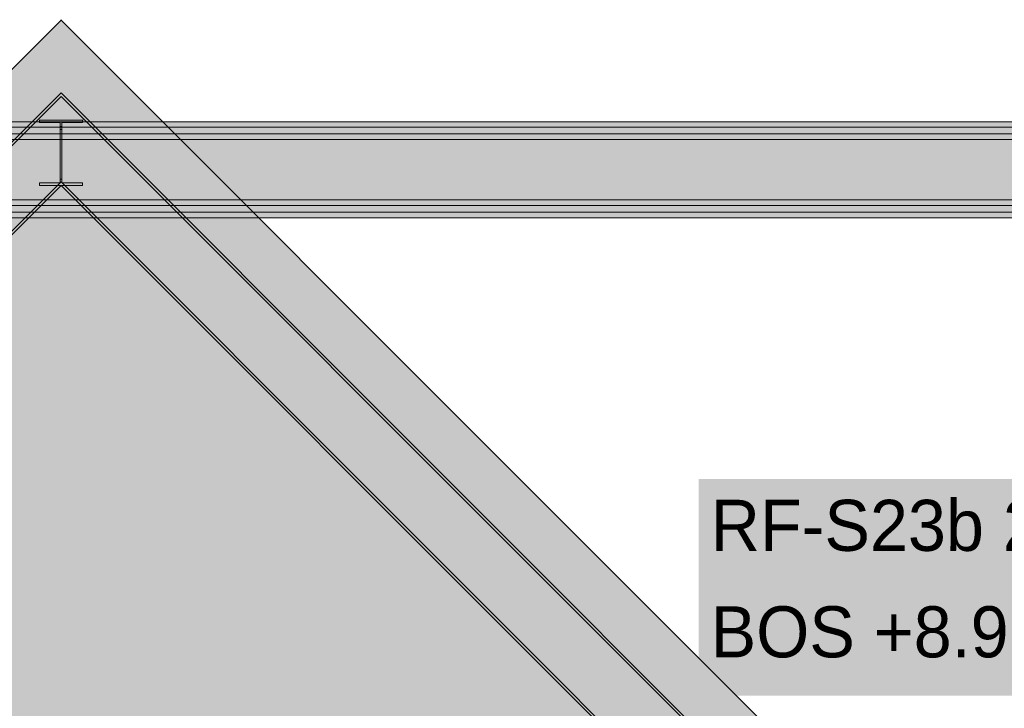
# Model space of a CAD drawing. Header units: millimetres. Extents: x -2200 to 20713, y -2973 to 10107.
# Tile 18 of 33: x 9349 to 12410, y 7668 to 9807. Entities that reach past the tile are written whole.
import ezdxf

# ---------------------------------------------------------------- set-up
doc = ezdxf.new("R2010")
doc.units = ezdxf.units.MM
for name, color, linetype in [('FILL-WHITE', 7, 'Continuous'), ('LINE-CORE', 7, 'Continuous'), ('TEXT-INK', 7, 'Continuous')]:
    doc.layers.add(name, color=color, linetype=linetype)

msp = doc.modelspace()

# ---------------------------------------------------------------- hatches: boundary and pattern name
at = {"layer": 'FILL-WHITE', "true_color": 0xffffff}
h = msp.add_hatch(color=256, dxfattribs=at)
h.dxf.hatch_style = 1
h.paths.add_polyline_path([(9478, 9805.3), (12447.3, 6836), (12447.3, 3557.6), (11696, 3557.6), (11696, 6275), (10662, 6275), (10662, 6350), (10651.9, 6511.1), (10621.7, 6669.4), (10571.9, 6822.2), (10503.4, 6967), (10417.4, 7101.2), (10315.4, 7222.6), (10199, 7329), (10070.3, 7418.7), (9931.4, 7490.1), (9784.8, 7541.9), (9633, 7573.4), (9478.5, 7584), (9324, 7573.4), (9172.2, 7541.9), (9025.6, 7490.1), (8886.8, 7418.7), (8758, 7329), (8641.6, 7222.6), (8539.6, 7101.2), (8453.6, 6967), (8385.1, 6822.2), (8335.3, 6669.4), (8305.1, 6511.1), (8295, 6350), (8295, 6275), (7261, 6275), (7261, 3557.6), (6508.8, 3557.6), (6508.8, 6836.1)])
h = msp.add_hatch(color=256, dxfattribs=at)
h.dxf.hatch_style = 1
h.paths.add_polyline_path([(9478, 9805.3), (12447.3, 6836), (12447.3, 3557.6), (11696, 3557.6), (11696, 6275), (10662, 6275), (10662, 6350), (10651.9, 6511.1), (10621.7, 6669.4), (10571.9, 6822.2), (10503.4, 6967), (10417.4, 7101.2), (10315.4, 7222.6), (10199, 7329), (10070.3, 7418.7), (9931.4, 7490.1), (9784.8, 7541.9), (9633, 7573.4), (9478.5, 7584), (9324, 7573.4), (9172.2, 7541.9), (9025.6, 7490.1), (8886.8, 7418.7), (8758, 7329), (8641.6, 7222.6), (8539.6, 7101.2), (8453.6, 6967), (8385.1, 6822.2), (8335.3, 6669.4), (8305.1, 6511.1), (8295, 6350), (8295, 6275), (7261, 6275), (7261, 3557.6), (6508.8, 3557.6), (6508.8, 6836.1)])
h = msp.add_hatch(color=256, dxfattribs=at)
h.dxf.hatch_style = 1
h.paths.add_polyline_path([(9477.5, 9806.8), (9477.5, 9806.8), (9477.5, 9806.8), (9477.5, 9806.8), (9477.5, 9806.8), (9477.5, 9806.8), (9477.6, 9806.8), (9477.6, 9806.8), (9477.6, 9806.8), (9477.6, 9806.8), (9477.6, 9806.9), (9477.6, 9806.9), (9477.6, 9806.9), (9477.6, 9806.9), (9477.7, 9806.9), (9477.7, 9806.9), (9477.9, 9806.9), (9477.9, 9806.9), (9477.9, 9806.9), (9477.9, 9806.9), (9478, 9806.9), (9478, 9806.9), (9478.1, 9806.9), (9478.1, 9806.9), (9478.1, 9806.9), (9478.1, 9806.9), (9478.3, 9806.9), (9478.3, 9806.9), (9478.4, 9806.9), (9478.4, 9806.9), (9478.4, 9806.8), (9478.4, 9806.8), (9478.5, 9806.8), (9478.5, 9806.8), (9478.5, 9806.8), (9478.5, 9806.8), (9478.5, 9806.8), (9478.5, 9806.8), (9478, 9805.3)])
h = msp.add_hatch(color=256, dxfattribs=at)
h.dxf.hatch_style = 1
h.paths.add_polyline_path([(9477.5, 9806.8), (9477.5, 9806.8), (9477.5, 9806.8), (9477.5, 9806.8), (9477.5, 9806.8), (9477.5, 9806.8), (9477.6, 9806.8), (9477.6, 9806.8), (9477.6, 9806.8), (9477.6, 9806.8), (9477.6, 9806.9), (9477.6, 9806.9), (9477.6, 9806.9), (9477.6, 9806.9), (9477.7, 9806.9), (9477.7, 9806.9), (9477.9, 9806.9), (9477.9, 9806.9), (9477.9, 9806.9), (9477.9, 9806.9), (9478, 9806.9), (9478, 9806.9), (9478.1, 9806.9), (9478.1, 9806.9), (9478.1, 9806.9), (9478.1, 9806.9), (9478.3, 9806.9), (9478.3, 9806.9), (9478.4, 9806.9), (9478.4, 9806.9), (9478.4, 9806.8), (9478.4, 9806.8), (9478.5, 9806.8), (9478.5, 9806.8), (9478.5, 9806.8), (9478.5, 9806.8), (9478.5, 9806.8), (9478.5, 9806.8), (9478, 9805.3)])
h = msp.add_hatch(color=256, dxfattribs=at)
h.dxf.hatch_style = 1
h.paths.add_polyline_path([(6471.3, 6572.5), (9478, 9579.2), (12840.7, 6216.5), (12835.2, 6211), (9478, 9568.1), (6476.8, 6567), (6471.3, 6572.5)])
h = msp.add_hatch(color=256, dxfattribs=at)
h.dxf.hatch_style = 1
h.paths.add_polyline_path([(6471.3, 6572.5), (9478, 9579.2), (12840.7, 6216.5), (12835.2, 6211), (9478, 9568.1), (6476.8, 6567), (6471.3, 6572.5)])
h = msp.add_hatch(color=256, dxfattribs=at)
h.dxf.hatch_style = 1
h.paths.add_polyline_path([(9478, 9568.1), (12835.2, 6211), (12835.2, 6211), (12702.5, 6078.3), (9478, 9302.8), (6609.5, 6434.3), (6476.8, 6567)])
h = msp.add_hatch(color=256, dxfattribs=at)
h.dxf.hatch_style = 1
h.paths.add_polyline_path([(9478, 9568.1), (12835.2, 6211), (12835.2, 6211), (12702.5, 6078.3), (9478, 9302.8), (6609.5, 6434.3), (6476.8, 6567)])
h = msp.add_hatch(color=256, dxfattribs=at)
h.dxf.hatch_style = 1
h.paths.add_polyline_path([(6372.5, 9490), (12583.5, 9490), (12583.5, 9490), (12583.5, 9472.7), (6372.5, 9472.7), (6372.5, 9472.7)])
h = msp.add_hatch(color=256, dxfattribs=at)
h.dxf.hatch_style = 1
h.paths.add_polyline_path([(6372.5, 9490), (12583.5, 9490), (12583.5, 9472.7), (6372.5, 9472.7)])
h = msp.add_hatch(color=256, dxfattribs=at)
h.dxf.hatch_style = 1
h.paths.add_polyline_path([(9409.8, 9495.2), (9409.8, 9495.2), (9411.4, 9495), (9409.8, 9495.1)])
h = msp.add_hatch(color=256, dxfattribs=at)
h.dxf.hatch_style = 1
h.paths.add_polyline_path([(9411.4, 9299.6), (9475.1, 9299.6), (9475.1, 9475), (9475.1, 9475), (9475.1, 9487.2), (9411.4, 9487.2), (9411.4, 9495), (9544.6, 9495), (9544.6, 9487.2), (9480.9, 9487.2), (9480.9, 9311.8), (9480.9, 9311.8), (9480.9, 9299.6), (9544.6, 9299.6), (9544.6, 9291.8), (9411.4, 9291.8)])
h = msp.add_hatch(color=256, dxfattribs=at)
h.dxf.hatch_style = 1
h.paths.add_polyline_path([(9544.6, 9495), (9544.6, 9487.2), (9480.9, 9487.2), (9480.9, 9466), (9480.9, 9466), (9480.9, 9299.6), (9544.6, 9299.6), (9544.6, 9291.8), (9411.4, 9291.8), (9411.4, 9299.6), (9475.1, 9299.6), (9475.1, 9487.2), (9411.4, 9487.2), (9411.4, 9495)])
h = msp.add_hatch(color=256, dxfattribs=at)
h.dxf.hatch_style = 1
h.paths.add_polyline_path([(9546.2, 9495.2), (9546.2, 9495.2), (9546.2, 9495.1), (9544.6, 9495), (9544.6, 9495)])
h = msp.add_hatch(color=256, dxfattribs=at)
h.dxf.hatch_style = 1
h.paths.add_polyline_path([(6372.5, 9472.7), (12583.5, 9472.7), (12583.5, 9472.7), (12583.5, 9247), (6372.5, 9247), (6372.5, 9247)])
h = msp.add_hatch(color=256, dxfattribs=at)
h.dxf.hatch_style = 1
h.paths.add_polyline_path([(6372.5, 9472.7), (12583.5, 9472.7), (12583.5, 9247), (12583.5, 9247), (6372.5, 9247), (6372.5, 9472.7)])
h = msp.add_hatch(color=256, dxfattribs=at)
h.dxf.hatch_style = 1
h.paths.add_polyline_path([(9475.1, 9299.6), (9475.1, 9466), (9475.1, 9466), (9480.9, 9466), (9480.9, 9299.6), (9544.6, 9299.6), (9544.6, 9291.8), (9411.4, 9291.8), (9411.4, 9299.6)])
h = msp.add_hatch(color=256, dxfattribs=at)
h.dxf.hatch_style = 1
h.paths.add_polyline_path([(9475.1, 9311.8), (9475.1, 9475), (9480.9, 9475), (9480.9, 9475), (9480.9, 9311.8), (9475.1, 9311.8)])
h = msp.add_hatch(color=256, dxfattribs=at)
h.dxf.hatch_style = 1
h.paths.add_polyline_path([(6372.5, 9452), (12583.5, 9452), (12583.5, 9452), (12583.5, 9434.7), (6372.5, 9434.7), (6372.5, 9434.7)])
h = msp.add_hatch(color=256, dxfattribs=at)
h.dxf.hatch_style = 1
h.paths.add_polyline_path([(6372.5, 9452), (12583.5, 9452), (12583.5, 9434.7), (6372.5, 9434.7)])
h = msp.add_hatch(color=256, dxfattribs=at)
h.dxf.hatch_style = 1
h.paths.add_polyline_path([(6372.5, 9434.7), (12583.5, 9434.7), (12583.5, 9434.7), (12583.5, 9209), (6372.5, 9209), (6372.5, 9209)])
h = msp.add_hatch(color=256, dxfattribs=at)
h.dxf.hatch_style = 1
h.paths.add_polyline_path([(6372.5, 9434.7), (12583.5, 9434.7), (12583.5, 9209), (12583.5, 9209), (6372.5, 9209), (6372.5, 9434.7)])
h = msp.add_hatch(color=256, dxfattribs=at)
h.dxf.hatch_style = 1
h.paths.add_polyline_path([(6609.5, 6434.3), (9478, 9302.8), (12702.5, 6078.3), (12697, 6072.8), (9478, 9291.8), (6615, 6428.8), (6609.5, 6434.3)])
h = msp.add_hatch(color=256, dxfattribs=at)
h.dxf.hatch_style = 1
h.paths.add_polyline_path([(6609.5, 6434.3), (9478, 9302.8), (12702.5, 6078.3), (12697, 6072.8), (9478, 9291.8), (6615, 6428.8), (6609.5, 6434.3)])
h = msp.add_hatch(color=256, dxfattribs=at)
h.dxf.hatch_style = 1
h.paths.add_polyline_path([(6372.5, 9247), (12583.5, 9247), (12583.5, 9247), (12583.5, 9229.7), (6372.5, 9229.7), (6372.5, 9229.7)])
h = msp.add_hatch(color=256, dxfattribs=at)
h.dxf.hatch_style = 1
h.paths.add_polyline_path([(6372.5, 9247), (12583.5, 9247), (12583.5, 9229.7), (6372.5, 9229.7)])
h = msp.add_hatch(color=256, dxfattribs=at)
h.dxf.hatch_style = 1
h.paths.add_polyline_path([(6372.5, 9209), (12583.5, 9209), (12583.5, 9209), (12583.5, 9191.7), (6372.5, 9191.7), (6372.5, 9191.7)])
h = msp.add_hatch(color=256, dxfattribs=at)
h.dxf.hatch_style = 1
h.paths.add_polyline_path([(6372.5, 9209), (12583.5, 9209), (12583.5, 9191.7), (6372.5, 9191.7)])
h = msp.add_hatch(color=256, dxfattribs=at)
h.dxf.hatch_style = 1
h.paths.add_polyline_path([(11459.8, 7706.4), (14708.9, 7706.4), (14708.9, 8380.4), (11459.8, 8380.4)])

# ---------------------------------------------------------------- linework, layer by layer
at = {"layer": 'LINE-CORE', "lineweight": 5}
msp.add_lwpolyline([(6508.8, 3557.6), (6508.8, 6836.1), (9478, 9805.3), (12447.3, 6836)], dxfattribs=at)
msp.add_lwpolyline([(6508.8, 3557.6), (6508.8, 6836.1), (9478, 9805.3), (12447.3, 6836)], dxfattribs=at)
for points in [[(9477.5, 9806.8), (9477.5, 9806.8), (9477.5, 9806.8), (9477.5, 9806.8), (9477.5, 9806.8), (9477.5, 9806.8), (9477.6, 9806.8), (9477.6, 9806.8), (9477.6, 9806.8), (9477.6, 9806.8), (9477.6, 9806.9), (9477.6, 9806.9), (9477.6, 9806.9), (9477.6, 9806.9), (9477.7, 9806.9), (9477.7, 9806.9), (9477.9, 9806.9), (9477.9, 9806.9), (9477.9, 9806.9), (9477.9, 9806.9), (9478, 9806.9), (9478, 9806.9), (9478.1, 9806.9), (9478.1, 9806.9), (9478.1, 9806.9), (9478.1, 9806.9), (9478.3, 9806.9), (9478.3, 9806.9), (9478.4, 9806.9), (9478.4, 9806.9), (9478.4, 9806.8), (9478.4, 9806.8), (9478.5, 9806.8), (9478.5, 9806.8), (9478.5, 9806.8), (9478.5, 9806.8), (9478.5, 9806.8), (9478.5, 9806.8), (9478, 9805.3)], [(9477.5, 9806.8), (9477.5, 9806.8), (9477.5, 9806.8), (9477.5, 9806.8), (9477.5, 9806.8), (9477.5, 9806.8), (9477.6, 9806.8), (9477.6, 9806.8), (9477.6, 9806.8), (9477.6, 9806.8), (9477.6, 9806.9), (9477.6, 9806.9), (9477.6, 9806.9), (9477.6, 9806.9), (9477.7, 9806.9), (9477.7, 9806.9), (9477.9, 9806.9), (9477.9, 9806.9), (9477.9, 9806.9), (9477.9, 9806.9), (9478, 9806.9), (9478, 9806.9), (9478.1, 9806.9), (9478.1, 9806.9), (9478.1, 9806.9), (9478.1, 9806.9), (9478.3, 9806.9), (9478.3, 9806.9), (9478.4, 9806.9), (9478.4, 9806.9), (9478.4, 9806.8), (9478.4, 9806.8), (9478.5, 9806.8), (9478.5, 9806.8), (9478.5, 9806.8), (9478.5, 9806.8), (9478.5, 9806.8), (9478.5, 9806.8), (9478, 9805.3)], [(6471.3, 6572.5), (9478, 9579.2), (12840.7, 6216.5), (12835.2, 6211), (9478, 9568.1), (6476.8, 6567), (6471.3, 6572.5)], [(6471.3, 6572.5), (9478, 9579.2), (12840.7, 6216.5), (12835.2, 6211), (9478, 9568.1), (6476.8, 6567), (6471.3, 6572.5)], [(9478, 9568.1), (12835.2, 6211), (12835.2, 6211), (12702.5, 6078.3), (9478, 9302.8), (6609.5, 6434.3), (6476.8, 6567)], [(9478, 9568.1), (12835.2, 6211), (12835.2, 6211), (12702.5, 6078.3), (9478, 9302.8), (6609.5, 6434.3), (6476.8, 6567)], [(6372.5, 9490), (12583.5, 9490), (12583.5, 9490), (12583.5, 9472.7), (6372.5, 9472.7), (6372.5, 9472.7)], [(6372.5, 9490), (12583.5, 9490), (12583.5, 9472.7), (6372.5, 9472.7)], [(9409.8, 9495.2), (9409.8, 9495.2), (9411.4, 9495), (9409.8, 9495.1)], [(9411.4, 9299.6), (9475.1, 9299.6), (9475.1, 9475), (9475.1, 9475), (9475.1, 9487.2), (9411.4, 9487.2), (9411.4, 9495), (9544.6, 9495), (9544.6, 9487.2), (9480.9, 9487.2), (9480.9, 9311.8), (9480.9, 9311.8), (9480.9, 9299.6), (9544.6, 9299.6), (9544.6, 9291.8), (9411.4, 9291.8)], [(9544.6, 9495), (9544.6, 9487.2), (9480.9, 9487.2), (9480.9, 9466), (9480.9, 9466), (9480.9, 9299.6), (9544.6, 9299.6), (9544.6, 9291.8), (9411.4, 9291.8), (9411.4, 9299.6), (9475.1, 9299.6), (9475.1, 9487.2), (9411.4, 9487.2), (9411.4, 9495)], [(9546.2, 9495.2), (9546.2, 9495.2), (9546.2, 9495.1), (9544.6, 9495), (9544.6, 9495)], [(6372.5, 9472.7), (12583.5, 9472.7), (12583.5, 9472.7), (12583.5, 9247), (6372.5, 9247), (6372.5, 9247)], [(6372.5, 9472.7), (12583.5, 9472.7), (12583.5, 9247), (12583.5, 9247), (6372.5, 9247), (6372.5, 9472.7)], [(9475.1, 9299.6), (9475.1, 9466), (9475.1, 9466), (9480.9, 9466), (9480.9, 9299.6), (9544.6, 9299.6), (9544.6, 9291.8), (9411.4, 9291.8), (9411.4, 9299.6)], [(9475.1, 9311.8), (9475.1, 9475), (9480.9, 9475), (9480.9, 9475), (9480.9, 9311.8), (9475.1, 9311.8)], [(6372.5, 9452), (12583.5, 9452), (12583.5, 9452), (12583.5, 9434.7), (6372.5, 9434.7), (6372.5, 9434.7)], [(6372.5, 9452), (12583.5, 9452), (12583.5, 9434.7), (6372.5, 9434.7)], [(6372.5, 9434.7), (12583.5, 9434.7), (12583.5, 9434.7), (12583.5, 9209), (6372.5, 9209), (6372.5, 9209)], [(6372.5, 9434.7), (12583.5, 9434.7), (12583.5, 9209), (12583.5, 9209), (6372.5, 9209), (6372.5, 9434.7)], [(6609.5, 6434.3), (9478, 9302.8), (12702.5, 6078.3), (12697, 6072.8), (9478, 9291.8), (6615, 6428.8), (6609.5, 6434.3)], [(6609.5, 6434.3), (9478, 9302.8), (12702.5, 6078.3), (12697, 6072.8), (9478, 9291.8), (6615, 6428.8), (6609.5, 6434.3)], [(6372.5, 9247), (12583.5, 9247), (12583.5, 9247), (12583.5, 9229.7), (6372.5, 9229.7), (6372.5, 9229.7)], [(6372.5, 9247), (12583.5, 9247), (12583.5, 9229.7), (6372.5, 9229.7)], [(6372.5, 9209), (12583.5, 9209), (12583.5, 9209), (12583.5, 9191.7), (6372.5, 9191.7), (6372.5, 9191.7)], [(6372.5, 9209), (12583.5, 9209), (12583.5, 9191.7), (6372.5, 9191.7)]]:
    msp.add_lwpolyline(points, close=True, dxfattribs=at)

# ---------------------------------------------------------------- texts
at = {"layer": 'TEXT-INK'}
for s, p in [('RF-S23b 254X254X73 UC S355', (11497.3, 8156.6)), ('BOS +8.993 / TOS +9.247', (11497.3, 7825.8))]:
    msp.add_text(s, height=158.75, dxfattribs=at).set_placement(p)

doc.saveas('drawing.dxf')
